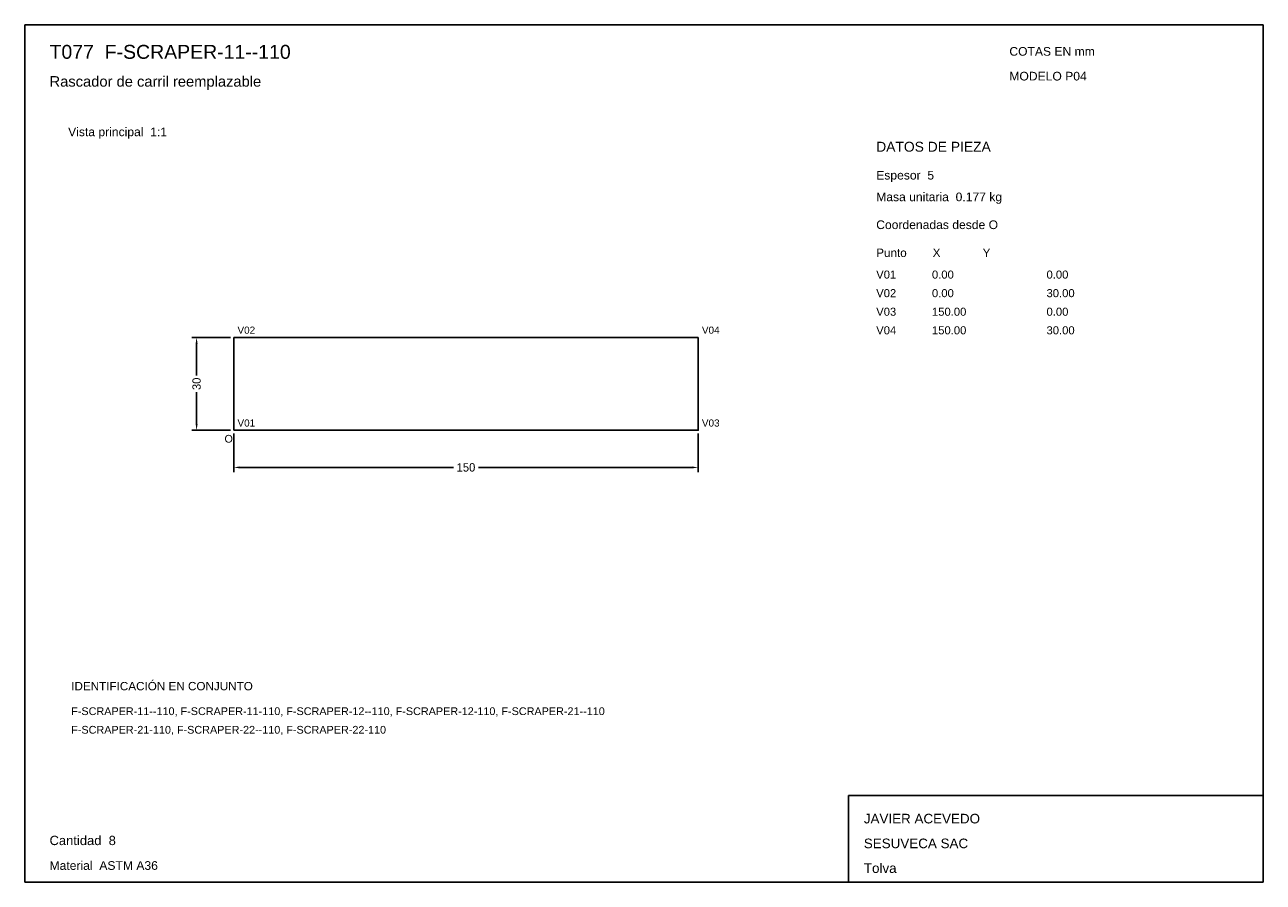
# Model space of a CAD drawing. Header units: millimetres. Extents: x 10 to 410, y 10 to 287.
import ezdxf

# ---------------------------------------------------------------- set-up
doc = ezdxf.new("R2010")
doc.units = ezdxf.units.MM
doc.styles.add('ARIAL', font='arial.ttf')
doc.dimstyles.get("Standard").update_dxf_attribs({"dimtxt": 2.5, "dimasz": 2.5, "dimexe": 1.25, "dimexo": 0.625, "dimtad": 1, "dimcen": 2.5, "dimazin": 3, "dimtfac": 1, "dimtmove": 0, "dimatfit": 3})

# ---------------------------------------------------------------- blocks, each defined once
blk = doc.blocks.new('_CLOSEDFILLED')
at = {"color": 0, "linetype": 'BYBLOCK'}
blk.add_solid([(-1, 0.16), (0, 0), (-1, -0.16)], dxfattribs=at)
blk = doc.blocks.new('*D1')
for p, q in [((77.5, 155), (77.5, 142.5)), ((227.5, 155), (227.5, 142.5)), ((79.5, 144), (148.45, 144)), ((156.55, 144), (225.5, 144))]:
    blk.add_line(p, q)
at = {"layer": 'Defpoints'}
for p in [(77.5, 156), (227.5, 156), (77.5, 144)]:
    blk.add_point(p, dxfattribs=at)
at = {"xscale": 2, "yscale": 2, "rotation": 180}
blk.add_blockref('_CLOSEDFILLED', (77.5, 144), dxfattribs=at)
at = {"xscale": 2, "yscale": 2}
blk.add_blockref('_CLOSEDFILLED', (227.5, 144), dxfattribs=at)
at = {"insert": (152.5, 144), "char_height": 2.7, "attachment_point": 5}
blk.add_mtext('150', dxfattribs=at)
blk = doc.blocks.new('*D2')
for p, q in [((76.5, 186), (64, 186)), ((65.5, 173.7), (65.5, 184)), ((65.5, 158), (65.5, 168.3)), ((76.5, 156), (64, 156))]:
    blk.add_line(p, q)
at = {"layer": 'Defpoints'}
for p in [(77.5, 186), (65.5, 156), (77.5, 156)]:
    blk.add_point(p, dxfattribs=at)
at = {"xscale": 2, "yscale": 2}
for p, rotation in [((65.5, 186), 90), ((65.5, 156), 270)]:
    blk.add_blockref('_CLOSEDFILLED', p, dxfattribs=dict(at, rotation=rotation))
at = {"insert": (65.5, 171), "char_height": 2.7, "attachment_point": 5, "rotation": 90}
blk.add_mtext('30', dxfattribs=at)

msp = doc.modelspace()

# ---------------------------------------------------------------- linework, layer by layer
for p, q in [((410, 287), (10, 287)), ((10, 287), (10, 10)), ((410, 10), (410, 287)), ((410, 38), (276, 38)), ((276, 38), (276, 10)), ((410, 10), (410, 38)), ((10, 10), (410, 10)), ((276, 10), (410, 10))]:
    msp.add_line(p, q)
for points in [[(77.5, 156), (77.5, 186), (77.5, 186)], [(77.5, 186), (227.5, 186), (227.5, 186)], [(227.5, 156), (227.5, 186), (227.5, 186)], [(77.5, 156), (227.5, 156), (227.5, 156)]]:
    msp.add_lwpolyline(points)

# ---------------------------------------------------------------- texts
at = {"style": 'ARIAL'}
for s, height, p in [('T077  F-SCRAPER-11--110', 4.5, (18, 276)), ('COTAS EN mm', 2.8, (328, 277)), ('Rascador de carril reemplazable', 3.4, (18, 267)), ('MODELO P04', 2.8, (328, 269)), ('Vista principal  1:1', 2.8, (24, 251)), ('DATOS DE PIEZA', 3.2, (285, 246)), ('Espesor  5', 2.8, (285, 237)), ('Masa unitaria  0.177 kg', 2.8, (285, 230)), ('Coordenadas desde O', 2.8, (285, 221)), ('Punto        X             Y', 2.7, (285, 212)), ('V01', 2.6, (285, 205)), ('0.00', 2.6, (303, 205)), ('0.00', 2.6, (340, 205)), ('V02', 2.6, (285, 199)), ('0.00', 2.6, (303, 199)), ('30.00', 2.6, (340, 199)), ('V03', 2.6, (285, 193)), ('150.00', 2.6, (303, 193)), ('0.00', 2.6, (340, 193)), ('V02', 2.3, (78.7, 187.2)), ('V04', 2.3, (228.7, 187.2)), ('V04', 2.6, (285, 187)), ('150.00', 2.6, (303, 187)), ('30.00', 2.6, (340, 187)), ('V01', 2.3, (78.7, 157.2)), ('V03', 2.3, (228.7, 157.2)), ('O', 2.5, (74.5, 152)), ('IDENTIFICACIÓN EN CONJUNTO', 2.7, (25, 72)), ('F-SCRAPER-11--110, F-SCRAPER-11-110, F-SCRAPER-12--110, F-SCRAPER-12-110, F-SCRAPER-21--110', 2.5, (25, 64)), ('F-SCRAPER-21-110, F-SCRAPER-22--110, F-SCRAPER-22-110', 2.5, (25, 58)), ('JAVIER ACEVEDO', 3.1, (281, 29)), ('Cantidad  8', 3, (18, 22)), ('SESUVECA SAC', 3.1, (281, 21)), ('Material  ASTM A36', 2.8, (18, 14)), ('Tolva', 3.1, (281, 13))]:
    msp.add_text(s, height=height, dxfattribs=at).set_placement(p)

# ---------------------------------------------------------------- dimensions: what is measured, and where the dimension line sits
dim = msp.add_linear_dim(base=(65.5, 156), p1=(77.5, 156), p2=(77.5, 186), angle=90, dimstyle='Standard', override={"dimtxt": 2.7, "dimasz": 2, "dimexe": 1.5, "dimexo": 1, "dimgap": 1, "dimdec": 2, "dimlfac": 1, "dimzin": 8})
dim.commit()
dim.dimension.update_dxf_attribs({"geometry": '*D2', "text_midpoint": (65.5, 171)})
dim = msp.add_linear_dim(base=(77.5, 144), p1=(77.5, 156), p2=(227.5, 156), dimstyle='Standard', override={"dimtxt": 2.7, "dimasz": 2, "dimexe": 1.5, "dimexo": 1, "dimgap": 1, "dimdec": 2, "dimlfac": 1, "dimzin": 8})
dim.commit()
dim.dimension.update_dxf_attribs({"geometry": '*D1', "text_midpoint": (152.5, 144)})

doc.saveas('drawing.dxf')
